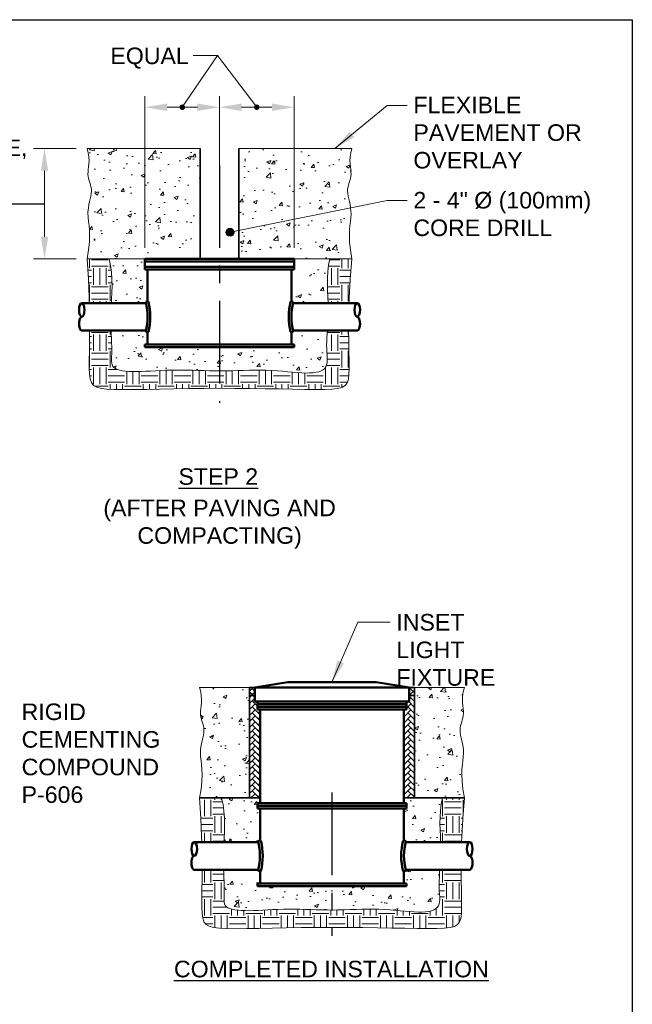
# Model space of a CAD drawing. Header units: inches. Extents: x 0 to 21.3, y 0 to 11.
# Tile 4 of 5: x 5 to 8.5, y 5.4 to 11. Entities that reach past the tile are written whole.
import ezdxf

# ---------------------------------------------------------------- set-up
doc = ezdxf.new("R2010")
doc.units = ezdxf.units.IN
doc.header["$LTSCALE"] = 0.375
doc.header["$MEASUREMENT"] = 0
doc.header["$PDSIZE"] = 2
doc.linetypes.add('CENTER', pattern=[2, 1.25, -0.25, 0.25, -0.25])
doc.layers.get('0').update_dxf_attribs({"linetype": 'CONTINUOUS', "lineweight": 35})
doc.layers.get('DEFPOINTS').update_dxf_attribs({"linetype": 'CONTINUOUS', "lineweight": 35})
for name, color, linetype, lineweight in [('C-PVMT-CONC', 8, 'CONTINUOUS', 18), ('E-AFLD-LITE-RUNW', 203, 'CONTINUOUS', 50), ('E-POWR-CNDT', 83, 'CONTINUOUS', 50), ('G-ANNO-PATT', 252, 'CONTINUOUS', 18), ('G-ANNO-REDL', 1, 'CONTINUOUS', 25), ('S-SLAB-EDGE', 41, 'CONTINUOUS', 35)]:
    doc.layers.add(name, color=color, linetype=linetype, lineweight=lineweight)
for name, color, linetype in [('G-ANNO-DIMS', 7, 'CONTINUOUS'), ('G-ANNO-TEXT', 7, 'CONTINUOUS'), ('G-ANNO-TTLB', 7, 'CONTINUOUS')]:
    doc.layers.add(name, color=color, linetype=linetype)
doc.styles.add('01-E-BLDG-1_1', font='arial.ttf', dxfattribs={"height": 0.09375})
doc.dimstyles.new('01-E-BLDG-1_1', dxfattribs={"dimtxt": 0.09375, "dimasz": 0.125, "dimexe": 0.0625, "dimexo": 0.0625, "dimgap": 0.0625, "dimtad": 1, "dimdec": 4, "dimzin": 3, "dimdsep": 46, "dimlunit": 4, "dimtxsty": '01-E-BLDG-1_1', "dimcen": 0.0625, "dimclrd": 1, "dimclre": 1, "dimclrt": 256, "dimazin": 0, "dimtfac": 1, "dimtdec": 4, "dimtmove": 1, "dimatfit": 3, "dimfxl": 1, "dimfrac": 2, "dimtolj": 1, "dimtzin": 3, "dimlwd": 0, "dimlwe": 0, "dimarcsym": 0})
pattern_1 = [(0, (0, 3.22938), (0.09375, 0.09375), [0.09375, -0.09375]), (0, (0, 3.26453), (0.09375, 0.09375), [0.09375, -0.09375]), (0, (0, 3.29969), (0.09375, 0.09375), [0.09375, -0.09375]), (90, (0.01172, 3.31141), (-0.09375, 0.09375), [0.09375, -0.09375]), (90, (0.046875, 3.31141), (-0.09375, 0.09375), [0.09375, -0.09375]), (90, (0.08203, 3.31141), (-0.09375, 0.09375), [0.09375, -0.09375])]
pattern_2 = [(50, (9.16384, 3.47262), (0.224144, -0.01961), [0.0234375, -0.2578125]), (355, (9.16384, 3.47262), (-0.04336, 0.23506), [0.01875, -0.20625]), (100.4514, (9.18252, 3.47098), (0.180784, 0.21545), [0.019919, -0.219107]), (46.184, (9.16384, 3.53512), (0.333513, -0.051725), [0.035156, -0.386719]), (96.6356, (9.19163, 3.5308), (0.292082, 0.304412), [0.029878, -0.32866]), (351.184, (9.16384, 3.53512), (0.292082, 0.304412), [0.028125, -0.309375]), (21, (9.19509, 3.5195), (0.1865335, -0.1258184), [0.0234375, -0.2578125]), (326, (9.1951, 3.5195), (0.076036, 0.2266094), [0.01875, -0.20625]), (71.4514, (9.21063, 3.509), (0.2625695, 0.100791), [0.019919, -0.219107]), (37.5, (9.16384, 3.47262), (0.00379995, 0.1040293), [0, -0.20375, 0, -0.209375, 0, -0.2070312]), (7.5, (9.16384, 3.47262), (0.0822092, 0.1232537), [0, -0.119375, 0, -0.1990625, 0, -0.0789062]), (327.5, (9.09415, 3.47262), (0.1668195, -0.0070484), [0, -0.078125, 0, -0.24375, 0, -0.3234375]), (317.5, (9.0629, 3.47262), (0.1822457, 0.0312828), [0, -0.1015625, 0, -0.161875, 0, -0.2296875])]
pattern_3 = [(0, (-0.34434, 3.78218), (0.09375, 0.09375), [0.09375, -0.09375]), (0, (-0.34434, 3.81734), (0.09375, 0.09375), [0.09375, -0.09375]), (0, (-0.34434, 3.85249), (0.09375, 0.09375), [0.09375, -0.09375]), (90, (-0.33262, 3.86421), (-0.09375, 0.09375), [0.09375, -0.09375]), (90, (-0.29747, 3.86421), (-0.09375, 0.09375), [0.09375, -0.09375]), (90, (-0.26231, 3.86421), (-0.09375, 0.09375), [0.09375, -0.09375])]
pattern_4 = [(50, (-0.34434, 3.44092), (0.224144, -0.01961), [0.0234375, -0.2578125]), (355, (-0.34434, 3.44092), (-0.04336, 0.23506), [0.01875, -0.20625]), (100.4514, (-0.32566, 3.4393), (0.180784, 0.21545), [0.019919, -0.219107]), (46.1842, (-0.34434, 3.50342), (0.333513, -0.051725), [0.035156, -0.386719]), (96.6356, (-0.31655, 3.4991), (0.292082, 0.304412), [0.029878, -0.32866]), (351.184, (-0.34434, 3.50342), (0.292082, 0.304412), [0.028125, -0.309375]), (21, (-0.3131, 3.4878), (0.1865335, -0.1258184), [0.0234375, -0.2578125]), (326, (-0.3131, 3.4878), (0.076036, 0.2266094), [0.01875, -0.20625]), (71.4514, (-0.29755, 3.47731), (0.2625695, 0.100791), [0.019919, -0.219107]), (37.5, (-0.34434, 3.440925), (0.00379995, 0.1040293), [0, -0.20375, 0, -0.209375, 0, -0.2070312]), (7.5, (-0.34434, 3.44092), (0.0822092, 0.1232537), [0, -0.119375, 0, -0.1990625, 0, -0.0789062]), (327.5, (-0.41403, 3.440925), (0.1668195, -0.0070484), [0, -0.078125, 0, -0.24375, 0, -0.3234375]), (317.5, (-0.44528, 3.44092), (0.1822457, 0.0312828), [0, -0.1015625, 0, -0.161875, 0, -0.2296875])]
pattern_5 = [(50, (0, 3.34762), (0.2241438, -0.01961), [0.0234375, -0.2578125]), (355, (0, 3.34762), (-0.04336, 0.23506), [0.01875, -0.20625]), (100.4514, (0.01868, 3.34598), (0.180784, 0.21545), [0.019919, -0.219107]), (46.1842, (0, 3.41012), (0.333513, -0.051725), [0.035156, -0.386719]), (96.6356, (0.0278, 3.4058), (0.292082, 0.304412), [0.029878, -0.32866]), (351.184, (0, 3.41012), (0.292082, 0.304412), [0.028125, -0.309375]), (21, (0.03125, 3.3945), (0.1865335, -0.1258184), [0.0234375, -0.2578125]), (326, (0.03125, 3.3945), (0.076036, 0.2266094), [0.01875, -0.20625]), (71.4514, (0.0468, 3.384), (0.2625695, 0.100791), [0.019919, -0.219107]), (37.5, (0, 3.34762), (0.00379995, 0.1040293), [0, -0.20375, 0, -0.209375, 0, -0.2070312]), (7.5, (0, 3.34762), (0.0822092, 0.1232537), [0, -0.119375, 0, -0.1990625, 0, -0.0789062]), (327.5, (-0.06969, 3.34762), (0.1668195, -0.0070484), [0, -0.078125, 0, -0.24375, 0, -0.3234375]), (317.5, (-0.10094, 3.34762), (0.1822457, 0.0312828), [0, -0.1015625, 0, -0.161875, 0, -0.2296875])]
pattern_6 = [(45, (0, 3.78218), (-0.016572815, 0.016572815), []), (135, (0, 3.78218), (-0.016572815, -0.016572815), [])]
pattern_7 = [(45, (0, 3.78218), (3e-18, 0.033941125), [0.072, -0.024]), (135, (0.01697, 3.79915), (3e-18, 0.033941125), [0.072, -0.024])]

# ---------------------------------------------------------------- blocks, each defined once
blk = doc.blocks.new('*D6')
at = {"layer": 'DEFPOINTS', "color": 0, "lineweight": 0, "transparency": 16777216}
for p in [(5.4123, 10.2705), (5.1713, 9.6455), (5.4123, 9.6455)]:
    blk.add_point(p, dxfattribs=at)
at = {"layer": 'G-ANNO-DIMS', "color": 1, "lineweight": 0, "transparency": 16777216}
for p, q in [((5.3498, 10.2705), (5.1088, 10.2705)), ((5.1713, 10.1455), (5.1713, 9.7705)), ((5.3498, 9.6455), (5.1088, 9.6455))]:
    blk.add_line(p, q, dxfattribs=at)
for points in [[(5.1505, 10.1455), (5.1921, 10.1455), (5.1713, 10.2705)], [(5.1505, 9.7705), (5.1921, 9.7705), (5.1713, 9.6455)]]:
    blk.add_solid(points, dxfattribs=at)
blk = doc.blocks.new('*D7')
at = {"layer": 'DEFPOINTS', "color": 0, "lineweight": 0, "transparency": 16777216}
for p in [(6.1623, 10.5042), (5.7403, 9.6455), (6.1623, 9.6455)]:
    blk.add_point(p, dxfattribs=at)
at = {"layer": 'G-ANNO-DIMS', "color": 1, "lineweight": 0, "transparency": 16777216}
for p, q in [((5.7403, 9.708), (5.7403, 10.5667)), ((6.1623, 9.708), (6.1623, 10.5667)), ((5.8653, 10.5042), (6.0373, 10.5042))]:
    blk.add_line(p, q, dxfattribs=at)
for points in [[(5.8653, 10.525), (5.8653, 10.4833), (5.7403, 10.5042)], [(6.0373, 10.525), (6.0373, 10.4833), (6.1623, 10.5042)]]:
    blk.add_solid(points, dxfattribs=at)
blk = doc.blocks.new('*D8')
at = {"layer": 'DEFPOINTS', "color": 0, "lineweight": 0, "transparency": 16777216}
for p in [(6.5843, 10.5042), (6.1623, 9.6455), (6.5843, 9.6455)]:
    blk.add_point(p, dxfattribs=at)
at = {"layer": 'G-ANNO-DIMS', "color": 1, "lineweight": 0, "transparency": 16777216}
for p, q in [((6.1623, 9.708), (6.1623, 10.5667)), ((6.5843, 9.708), (6.5843, 10.5667)), ((6.2873, 10.5042), (6.4593, 10.5042))]:
    blk.add_line(p, q, dxfattribs=at)
for points in [[(6.2873, 10.525), (6.2873, 10.4833), (6.1623, 10.5042)], [(6.4593, 10.525), (6.4593, 10.4833), (6.5843, 10.5042)]]:
    blk.add_solid(points, dxfattribs=at)
blk = doc.blocks.new('G-DBRK')
at = {"color": 0, "linetype": 'ByBlock', "lineweight": -2}
blk.add_ellipse((0, -0.25), major_axis=(0, -0.25), ratio=0.4, dxfattribs=at)
blk.add_ellipse((0, -0.75), major_axis=(0, -0.25), ratio=0.4, start_param=0, end_param=3.141593, dxfattribs=at)
blk = doc.blocks.new('G-TDT1')
at = {"linetype": 'ByBlock', "lineweight": -2}
h = blk.add_hatch(color=256, dxfattribs=at)
edge = h.paths.add_edge_path()
edge.add_arc((0, 0), 0.0222, 0, 360)
at = {"color": 0, "linetype": 'ByBlock', "lineweight": -2}
blk.add_circle((0, 0), 0.0222, dxfattribs=at)

msp = doc.modelspace()

# ---------------------------------------------------------------- hatches: boundary and pattern name
at = {"layer": 'G-ANNO-PATT'}
h = msp.add_hatch(dxfattribs=at)
h.set_pattern_fill('AR-CONC', color=256, scale=0.03125)
h.set_pattern_definition(pattern_5)
h.paths.add_polyline_path([(5.41229, 10.27052), (5.41886, 10.24562), (5.42235, 10.22307), (5.42347, 10.20265), (5.42289, 10.18413), (5.4213, 10.16729), (5.41941, 10.15188), (5.41789, 10.13768), (5.41743, 10.12447), (5.41854, 10.11202), (5.42095, 10.10012), (5.42421, 10.08857), (5.43108, 10.06709), (5.43634, 10.04704), (5.43728, 10.029), (5.43623, 10.01535), (5.43378, 10.00087), (5.43043, 9.98559), (5.42668, 9.96956), (5.42299, 9.95281), (5.41988, 9.93536), (5.4173, 9.9094), (5.4186, 9.87908), (5.42107, 9.85806), (5.42385, 9.83454), (5.42608, 9.80754), (5.4269, 9.7761), (5.42545, 9.73926), (5.42087, 9.69606), (5.41229, 9.64552), (5.74029, 9.64552), (6.05329, 9.64552), (6.05329, 10.27052)])
h = msp.add_hatch(dxfattribs=at)
h.set_pattern_fill('AR-CONC', color=256, scale=0.03125)
h.set_pattern_definition(pattern_5)
h.paths.add_polyline_path([(6.27129, 9.64552), (6.58429, 9.64552), (6.91229, 9.64552), (6.90372, 9.69606), (6.89913, 9.73926), (6.89768, 9.7761), (6.89851, 9.80754), (6.90074, 9.83454), (6.90352, 9.85806), (6.90599, 9.87908), (6.90728, 9.89855), (6.90677, 9.91726), (6.90471, 9.93536), (6.90159, 9.95281), (6.89791, 9.96956), (6.89415, 9.98559), (6.88876, 10.01022), (6.88731, 10.029), (6.88798, 10.04183), (6.89007, 10.054), (6.89314, 10.06571), (6.89673, 10.07717), (6.90038, 10.08857), (6.90363, 10.10012), (6.90604, 10.11202), (6.90715, 10.12447), (6.9067, 10.13768), (6.90518, 10.15188), (6.90187, 10.17879), (6.90112, 10.20265), (6.90223, 10.22307), (6.90573, 10.24562), (6.91229, 10.27052), (6.27129, 10.27052)])
h = msp.add_hatch(dxfattribs=at)
h.set_pattern_fill('EARTH', color=256, scale=0.375)
h.set_pattern_definition(pattern_1)
h.paths.add_polyline_path([(5.42406, 9.42814), (5.42487, 9.39565), (5.54995, 9.39565), (5.55107, 9.41732), (5.55274, 9.45487), (5.55362, 9.49305), (5.5531, 9.53154), (5.55061, 9.56999), (5.54553, 9.6081), (5.53729, 9.64552), (5.41229, 9.64552), (5.41957, 9.531)])
h = msp.add_hatch(dxfattribs=at)
h.set_pattern_fill('AR-CONC', color=256, scale=0.03125)
h.set_pattern_definition(pattern_2)
h.paths.add_polyline_path([(5.75529, 9.58552), (5.74029, 9.58552), (5.74029, 9.64552), (5.53729, 9.64552), (5.54553, 9.6081), (5.55061, 9.56999), (5.5531, 9.53154), (5.55362, 9.49305), (5.55274, 9.45487), (5.55107, 9.41732), (5.54995, 9.39552), (5.74553, 9.39552, -0.2567236), (5.75529, 9.40046)])
h = msp.add_hatch(dxfattribs=at)
h.set_pattern_fill('AR-CONC', color=256, scale=0.03125)
h.set_pattern_definition(pattern_2)
h.paths.add_polyline_path([(6.77417, 9.53748), (6.77617, 9.57411), (6.78037, 9.61026), (6.78729, 9.64552), (6.58429, 9.64552), (6.58429, 9.58552), (6.56929, 9.58552), (6.56929, 9.40046, -0.2567236), (6.57905, 9.39552), (6.7772, 9.39552), (6.77591, 9.4287), (6.77458, 9.46437), (6.77382, 9.50077)])
h = msp.add_hatch(dxfattribs=at)
h.set_pattern_fill('EARTH', color=256, scale=0.375)
h.set_pattern_definition(pattern_1)
h.paths.add_polyline_path([(6.90306, 9.52966), (6.91229, 9.64552), (6.78729, 9.64552), (6.78037, 9.61026), (6.77617, 9.57411), (6.77417, 9.53748), (6.77382, 9.50077), (6.77458, 9.46437), (6.77591, 9.4287), (6.7772, 9.39565), (6.89631, 9.39565), (6.89729, 9.42581)])
h = msp.add_hatch(dxfattribs=at)
h.set_pattern_fill('EARTH', color=256, scale=0.375)
h.set_pattern_definition(pattern_1)
h.paths.add_polyline_path([(6.8938, 9.18103), (6.89343, 9.2394), (6.7733, 9.2394), (6.77202, 9.22215), (6.7704, 9.19898), (6.76925, 9.17711), (6.76881, 9.15644), (6.76922, 9.13689), (6.77019, 9.11848), (6.77212, 9.08878), (6.77253, 9.05386), (6.76253, 9.02948), (6.74496, 9.01427), (6.71854, 9.00442), (6.69224, 9.00073), (6.67278, 8.99946), (6.65133, 8.9993), (6.62797, 9.00017), (6.60287, 9.00186), (6.57623, 9.00412), (6.54825, 9.0067), (6.51912, 9.00937), (6.48904, 9.01188), (6.45822, 9.01397), (6.42684, 9.01541), (6.39509, 9.01602), (6.36305, 9.01592), (6.33081, 9.0153), (6.29842, 9.01435), (6.26597, 9.01325), (6.23352, 9.01219), (6.20115, 9.01137), (6.16893, 9.01097), (6.13692, 9.01112), (6.10511, 9.01173), (6.07352, 9.01263), (6.04212, 9.01368), (6.01092, 9.01471), (5.9799, 9.01556), (5.94907, 9.01609), (5.91841, 9.01613), (5.88794, 9.01558), (5.85781, 9.01455), (5.82819, 9.0132), (5.79926, 9.01169), (5.75166, 9.00913), (5.70375, 9.00722), (5.65909, 9.00736), (5.62024, 9.01037), (5.58124, 9.01826), (5.55656, 9.0353), (5.55103, 9.0584), (5.55099, 9.07802), (5.55209, 9.11077), (5.55234, 9.1268), (5.55202, 9.14721), (5.55121, 9.16975), (5.55011, 9.19433), (5.54811, 9.2394), (5.4269, 9.2394), (5.42659, 9.18463), (5.42573, 9.12353), (5.42499, 9.07166), (5.42496, 9.02852), (5.42631, 8.99357), (5.43007, 8.96598), (5.43738, 8.94488), (5.44937, 8.92939), (5.46716, 8.91861), (5.49188, 8.91168), (5.52467, 8.9077), (5.56665, 8.9058), (5.61855, 8.9052), (5.67947, 8.90553), (5.74813, 8.90654), (5.82322, 8.90796), (5.90346, 8.90955), (5.98754, 8.91104), (6.07417, 8.91217), (6.16206, 8.91269), (6.24992, 8.91242), (6.33646, 8.91153), (6.4204, 8.91024), (6.50046, 8.90881), (6.57536, 8.90747), (6.64381, 8.90648), (6.70455, 8.90607), (6.75628, 8.90648), (6.79812, 8.90807), (6.8308, 8.91163), (6.85541, 8.91808), (6.87308, 8.92833), (6.88491, 8.94328), (6.89203, 8.96385), (6.89553, 8.99095), (6.89653, 9.02548), (6.89609, 9.06829), (6.89495, 9.11996)])
h = msp.add_hatch(dxfattribs=at)
h.set_pattern_fill('AR-CONC', color=256, scale=0.03125)
h.set_pattern_definition(pattern_2)
h.paths.add_polyline_path([(6.77019, 9.11848), (6.76922, 9.13689), (6.76881, 9.15644), (6.76925, 9.17711), (6.7704, 9.19898), (6.77202, 9.22215), (6.7733, 9.23952), (6.57905, 9.23952, -0.2567236), (6.56929, 9.23459), (6.56929, 9.16052), (6.58429, 9.16052), (6.58429, 9.14552), (5.74029, 9.14552), (5.74029, 9.16052), (5.75529, 9.16052), (5.75529, 9.23459, -0.2567236), (5.74553, 9.23952), (5.54825, 9.23952), (5.54893, 9.22089), (5.55011, 9.19433), (5.55121, 9.16975), (5.55202, 9.14721), (5.55234, 9.1268), (5.55206, 9.10854), (5.55147, 9.09233), (5.55099, 9.07802), (5.55101, 9.06546), (5.55196, 9.05452), (5.55423, 9.04505), (5.55823, 9.03689), (5.56436, 9.02992), (5.57295, 9.02398), (5.58396, 9.01904), (5.59726, 9.01502), (5.61274, 9.01189), (5.63026, 9.0096), (5.6497, 9.00809), (5.67094, 9.00732), (5.69386, 9.00725), (5.71832, 9.0078), (5.74415, 9.00883), (5.77119, 9.01018), (5.79926, 9.01169), (5.82819, 9.0132), (5.85781, 9.01455), (5.88794, 9.01558), (5.91841, 9.01613), (5.94907, 9.01609), (5.9799, 9.01556), (6.01092, 9.01471), (6.04212, 9.01368), (6.07352, 9.01263), (6.10511, 9.01173), (6.13692, 9.01112), (6.16893, 9.01097), (6.20115, 9.01137), (6.23352, 9.01219), (6.26597, 9.01325), (6.29842, 9.01435), (6.33081, 9.0153), (6.36305, 9.01592), (6.39509, 9.01602), (6.42684, 9.01541), (6.45822, 9.01397), (6.48904, 9.01188), (6.51912, 9.00937), (6.54825, 9.0067), (6.57623, 9.00412), (6.60287, 9.00186), (6.62797, 9.00017), (6.65133, 8.9993), (6.67278, 8.99946), (6.69224, 9.00073), (6.70967, 9.00317), (6.72503, 9.00684), (6.73825, 9.01177), (6.7493, 9.01803), (6.75813, 9.02567), (6.76469, 9.03474), (6.76901, 9.04527), (6.77142, 9.05724), (6.77233, 9.07059), (6.77216, 9.08528), (6.77131, 9.10126)])
h = msp.add_hatch(dxfattribs=at)
h.set_pattern_fill('AR-CONC', color=256, scale=0.03125)
h.set_pattern_definition(pattern_4)
h.paths.add_polyline_path([(6.33225, 7.21787), (6.04925, 7.21787), (6.05582, 7.19297), (6.05931, 7.17042), (6.06042, 7.15001), (6.05984, 7.13149), (6.05826, 7.11464), (6.05636, 7.09923), (6.05484, 7.08503), (6.05439, 7.07182), (6.0555, 7.05937), (6.05791, 7.04747), (6.06117, 7.03592), (6.06804, 7.01444), (6.07329, 6.99439), (6.07423, 6.97635), (6.07318, 6.9627), (6.07074, 6.94822), (6.06739, 6.93294), (6.06363, 6.91691), (6.05995, 6.90016), (6.05683, 6.88271), (6.05477, 6.86461), (6.05426, 6.8459), (6.05555, 6.82643), (6.05802, 6.80542), (6.0608, 6.78189), (6.06304, 6.75489), (6.06386, 6.72345), (6.06241, 6.68661), (6.05783, 6.64341), (6.04925, 6.59287), (6.33225, 6.59287)])
h = msp.add_hatch(dxfattribs=at)
h.set_pattern_fill('ANSI37', color=256, scale=0.1875)
h.set_pattern_definition(pattern_6)
h.paths.add_polyline_path([(6.36225, 7.21787), (6.33225, 7.21787), (6.33225, 7.17225), (6.36225, 7.17225)])
h = msp.add_hatch(dxfattribs=at)
h.set_pattern_fill('ANSI37', color=256, scale=0.1875)
h.set_pattern_definition(pattern_6)
h.paths.add_polyline_path([(7.23625, 7.21787), (7.26625, 7.21787), (7.26625, 7.17225), (7.23625, 7.17225)])
h = msp.add_hatch(dxfattribs=at)
h.set_pattern_fill('AR-CONC', color=256, scale=0.03125)
h.set_pattern_definition(pattern_4)
h.paths.add_polyline_path([(7.26625, 6.59287), (7.54925, 6.59287), (7.54067, 6.64341), (7.53609, 6.68661), (7.53464, 6.72345), (7.53546, 6.75489), (7.53769, 6.78189), (7.54047, 6.80542), (7.54294, 6.82643), (7.54424, 6.8459), (7.54372, 6.86461), (7.54166, 6.88271), (7.53855, 6.90016), (7.53487, 6.91691), (7.53111, 6.93294), (7.52571, 6.95757), (7.52426, 6.97635), (7.52493, 6.98918), (7.52703, 7.00135), (7.5301, 7.01306), (7.53368, 7.02452), (7.53733, 7.03592), (7.54059, 7.04747), (7.543, 7.05937), (7.54411, 7.07182), (7.54365, 7.08503), (7.54213, 7.09923), (7.53882, 7.12614), (7.53808, 7.15001), (7.53919, 7.17042), (7.54268, 7.19297), (7.54925, 7.21787), (7.26625, 7.21787)])
h = msp.add_hatch(dxfattribs=at)
h.set_pattern_fill('AR-HBONE', color=256, scale=0.006)
h.set_pattern_definition(pattern_7)
h.paths.add_polyline_path([(6.33225, 7.17225), (6.33225, 6.59287), (6.39225, 6.59287), (6.39225, 7.09412), (6.37725, 7.09412), (6.37725, 7.13828), (6.36225, 7.13828), (6.36225, 7.17225)])
h = msp.add_hatch(dxfattribs=at)
h.set_pattern_fill('AR-HBONE', color=256, scale=0.006)
h.set_pattern_definition(pattern_7)
h.paths.add_polyline_path([(7.26625, 7.17225), (7.26625, 6.59287), (7.20625, 6.59287), (7.20625, 7.09412), (7.22125, 7.09412), (7.22125, 7.13828), (7.23625, 7.13828), (7.23625, 7.17225)])
h = msp.add_hatch(dxfattribs=at)
h.set_pattern_fill('EARTH', color=256, scale=0.375)
h.set_pattern_definition(pattern_3)
h.paths.add_polyline_path([(6.19006, 6.47889), (6.18756, 6.51735), (6.18249, 6.55545), (6.17425, 6.59287), (6.04925, 6.59287), (6.05653, 6.47835), (6.06102, 6.37549), (6.06182, 6.343), (6.18691, 6.343), (6.18803, 6.36467), (6.1897, 6.40222), (6.19057, 6.4404)])
h = msp.add_hatch(dxfattribs=at)
h.set_pattern_fill('AR-CONC', color=256, scale=0.03125)
h.set_pattern_definition(pattern_4)
h.paths.add_polyline_path([(6.39225, 6.53287), (6.37725, 6.53287), (6.37725, 6.56287), (6.39225, 6.56287), (6.39225, 6.59287), (6.17425, 6.59287), (6.18249, 6.55545), (6.18756, 6.51735), (6.19006, 6.47889), (6.19057, 6.4404), (6.1897, 6.40222), (6.18803, 6.36467), (6.18691, 6.343), (6.37954, 6.343, -0.3700654), (6.39225, 6.3519)])
h = msp.add_hatch(dxfattribs=at)
h.set_pattern_fill('AR-CONC', color=256, scale=0.03125)
h.set_pattern_definition(pattern_4)
h.paths.add_polyline_path([(7.20625, 6.3519, -0.3700654), (7.21896, 6.343), (7.41415, 6.343), (7.41286, 6.37605), (7.41154, 6.41172), (7.41078, 6.44812), (7.41113, 6.48483), (7.41313, 6.52146), (7.41732, 6.55761), (7.42425, 6.59287), (7.20625, 6.59287), (7.20625, 6.56287), (7.22125, 6.56287), (7.22125, 6.53287), (7.20625, 6.53287)])
h = msp.add_hatch(dxfattribs=at)
h.set_pattern_fill('EARTH', color=256, scale=0.375)
h.set_pattern_definition(pattern_3)
h.paths.add_polyline_path([(7.53327, 6.343), (7.53425, 6.37316), (7.54002, 6.47701), (7.54925, 6.59287), (7.42425, 6.59287), (7.41732, 6.55761), (7.41313, 6.52146), (7.41113, 6.48483), (7.41078, 6.44812), (7.41154, 6.41172), (7.41286, 6.37605), (7.41415, 6.343)])
h = msp.add_hatch(dxfattribs=at)
h.set_pattern_fill('EARTH', color=256, scale=0.375)
h.set_pattern_definition(pattern_3)
h.paths.add_polyline_path([(6.06269, 6.07088), (6.06195, 6.01901), (6.06192, 5.97587), (6.06327, 5.94092), (6.06703, 5.91333), (6.07434, 5.89223), (6.08632, 5.87674), (6.10411, 5.86596), (6.12884, 5.85903), (6.16163, 5.85505), (6.2036, 5.85315), (6.2555, 5.85255), (6.31643, 5.85288), (6.38508, 5.85389), (6.46018, 5.85531), (6.54041, 5.8569), (6.62449, 5.85839), (6.71113, 5.85952), (6.79902, 5.86004), (6.88688, 5.85978), (6.97342, 5.85888), (7.05735, 5.85759), (7.13741, 5.85616), (7.21231, 5.85483), (7.28077, 5.85383), (7.3415, 5.85342), (7.39323, 5.85383), (7.43508, 5.85542), (7.46775, 5.85898), (7.49237, 5.86543), (7.51003, 5.87568), (7.52187, 5.89063), (7.52898, 5.9112), (7.53248, 5.9383), (7.53349, 5.97283), (7.53304, 6.01564), (7.5319, 6.06731), (7.53076, 6.12838), (7.53039, 6.18675), (7.41025, 6.18675), (7.40897, 6.1695), (7.40736, 6.14633), (7.40621, 6.12446), (7.40577, 6.10379), (7.40618, 6.08424), (7.40715, 6.06583), (7.40826, 6.04861), (7.40963, 6.02294), (7.40787, 5.99728), (7.39949, 5.97683), (7.38626, 5.96538), (7.37521, 5.95912), (7.36198, 5.95419), (7.34663, 5.95053), (7.3292, 5.94808), (7.30973, 5.94681), (7.28828, 5.94665), (7.26492, 5.94752), (7.23983, 5.94921), (7.21319, 5.95147), (7.1852, 5.95406), (7.15607, 5.95672), (7.126, 5.95923), (7.09517, 5.96132), (7.0638, 5.96276), (7.03204, 5.96337), (7.00001, 5.96327), (6.96776, 5.96265), (6.93538, 5.9617), (6.90293, 5.9606), (6.87048, 5.95954), (6.83811, 5.95872), (6.80589, 5.95832), (6.77387, 5.95847), (6.74207, 5.95908), (6.71047, 5.95998), (6.67908, 5.96103), (6.64788, 5.96206), (6.61686, 5.96291), (6.58602, 5.96344), (6.55536, 5.96348), (6.52489, 5.96293), (6.49477, 5.9619), (6.46515, 5.96055), (6.43622, 5.95904), (6.40815, 5.95753), (6.38111, 5.95618), (6.35527, 5.95515), (6.33081, 5.9546), (6.3079, 5.95468), (6.28666, 5.95544), (6.26721, 5.95695), (6.24969, 5.95924), (6.23422, 5.96237), (6.21409, 5.96845), (6.19721, 5.9801), (6.19118, 5.9924), (6.18891, 6.00187), (6.18797, 6.01281), (6.18794, 6.02537), (6.18842, 6.03968), (6.18901, 6.05589), (6.1893, 6.07415), (6.18898, 6.09456), (6.18816, 6.1171), (6.18706, 6.14168), (6.18589, 6.16824), (6.18521, 6.18675), (6.06385, 6.18675), (6.06354, 6.13198)])
h = msp.add_hatch(dxfattribs=at)
h.set_pattern_fill('AR-CONC', color=256, scale=0.03125)
h.set_pattern_definition(pattern_4)
h.paths.add_polyline_path([(6.37725, 6.09287), (6.37725, 6.10787), (6.39225, 6.10787), (6.39225, 6.17784, -0.3700654), (6.37954, 6.18675), (6.18521, 6.18675), (6.18589, 6.16824), (6.18706, 6.14168), (6.18816, 6.1171), (6.18898, 6.09456), (6.1893, 6.07415), (6.18901, 6.05589), (6.18842, 6.03968), (6.18794, 6.02537), (6.18797, 6.01281), (6.18891, 6.00187), (6.19118, 5.9924), (6.19518, 5.98424), (6.20132, 5.97727), (6.20991, 5.97134), (6.22091, 5.96639), (6.23422, 5.96237), (6.24969, 5.95924), (6.26721, 5.95695), (6.28666, 5.95544), (6.3079, 5.95468), (6.33081, 5.9546), (6.35527, 5.95515), (6.38111, 5.95618), (6.40815, 5.95753), (6.43622, 5.95904), (6.46515, 5.96055), (6.49477, 5.9619), (6.52489, 5.96293), (6.55536, 5.96348), (6.58602, 5.96344), (6.61686, 5.96291), (6.64788, 5.96206), (6.67908, 5.96103), (6.71047, 5.95998), (6.74207, 5.95908), (6.77387, 5.95847), (6.80589, 5.95832), (6.83811, 5.95872), (6.87048, 5.95954), (6.90293, 5.9606), (6.93538, 5.9617), (6.96776, 5.96265), (7.00001, 5.96327), (7.03204, 5.96337), (7.0638, 5.96276), (7.09517, 5.96132), (7.126, 5.95923), (7.15607, 5.95672), (7.1852, 5.95406), (7.21319, 5.95147), (7.23983, 5.94921), (7.26492, 5.94752), (7.28828, 5.94665), (7.30973, 5.94681), (7.3292, 5.94808), (7.34663, 5.95053), (7.36198, 5.95419), (7.37521, 5.95912), (7.38626, 5.96538), (7.39509, 5.97302), (7.40165, 5.98209), (7.40596, 5.99262), (7.40837, 6.00459), (7.40929, 6.01794), (7.40911, 6.03263), (7.40826, 6.04861), (7.40715, 6.06583), (7.40618, 6.08424), (7.40577, 6.10379), (7.40621, 6.12446), (7.40736, 6.14633), (7.40897, 6.1695), (7.41025, 6.18675), (7.21896, 6.18675, -0.3700654), (7.20625, 6.17784), (7.20625, 6.10787), (7.22125, 6.10787), (7.22125, 6.09287)])

# ---------------------------------------------------------------- linework, layer by layer
at = {"layer": 'C-PVMT-CONC'}
for p, q in [((5.41229, 10.27052), (6.05329, 10.27052)), ((6.27129, 10.27052), (6.91229, 10.27052)), ((5.41229, 9.64552), (5.74029, 9.64552)), ((6.58429, 9.64552), (6.91229, 9.64552)), ((6.04925, 7.21787), (6.33225, 7.21787)), ((7.26625, 7.21787), (7.54925, 7.21787))]:
    msp.add_line(p, q, dxfattribs=at)
at = {"layer": 'E-AFLD-LITE-RUNW'}
for p, q in [((5.74029, 9.64552), (5.74029, 9.58552)), ((5.74029, 9.64552), (6.58429, 9.64552)), ((5.74029, 9.63052), (6.58429, 9.63052)), ((5.74029, 9.60052), (6.58429, 9.60052)), ((6.58429, 9.64552), (6.58429, 9.58552)), ((5.74029, 9.58552), (6.58429, 9.58552)), ((5.75529, 9.58552), (5.75529, 9.40455)), ((6.56929, 9.58552), (6.56929, 9.40455)), ((5.75529, 9.23049), (5.75529, 9.16052)), ((6.56929, 9.23049), (6.56929, 9.16052)), ((5.74029, 9.16052), (6.58429, 9.16052)), ((5.74029, 9.16052), (5.74029, 9.14552)), ((5.74029, 9.14552), (6.58429, 9.14552)), ((6.58429, 9.16052), (6.58429, 9.14552)), ((6.54925, 7.24787), (6.36225, 7.21787)), ((6.36225, 7.21787), (6.36225, 7.13828)), ((6.36225, 7.21787), (7.23625, 7.21787)), ((6.54925, 7.24787), (7.04925, 7.24787)), ((7.04925, 7.24787), (7.23625, 7.21787)), ((7.23625, 7.21787), (7.23625, 7.13828)), ((6.36225, 7.13828), (7.23625, 7.13828)), ((6.37725, 7.13828), (6.37725, 7.09412)), ((7.22125, 7.13828), (7.22125, 7.09412)), ((6.37725, 7.12412), (7.22125, 7.12412)), ((6.37725, 7.10912), (7.22125, 7.10912)), ((6.37725, 7.09412), (7.22125, 7.09412)), ((6.39225, 7.09412), (6.39225, 6.56287)), ((7.20625, 7.09412), (7.20625, 6.56287)), ((6.37725, 6.56287), (7.22125, 6.56287)), ((6.37725, 6.56287), (6.37725, 6.53287)), ((6.37725, 6.54787), (7.22125, 6.54787)), ((6.37725, 6.53287), (7.22125, 6.53287)), ((6.39225, 6.53287), (6.39225, 6.3519)), ((7.20625, 6.53287), (7.20625, 6.3519)), ((7.22125, 6.56287), (7.22125, 6.53287)), ((6.39225, 6.17784), (6.39225, 6.10787)), ((7.20625, 6.17784), (7.20625, 6.10787)), ((6.37725, 6.10787), (7.22125, 6.10787)), ((6.37725, 6.10787), (6.37725, 6.09287)), ((6.37725, 6.09287), (7.22125, 6.09287)), ((7.22125, 6.10787), (7.22125, 6.09287))]:
    msp.add_line(p, q, dxfattribs=at)
at = {"layer": 'E-POWR-CNDT'}
for p, q in [((5.38229, 9.39565), (5.74523, 9.39565)), ((6.94229, 9.39565), (6.57935, 9.39565)), ((5.38229, 9.2394), (5.74523, 9.2394)), ((6.94229, 9.2394), (6.57935, 9.2394)), ((6.01925, 6.343), (6.38219, 6.343)), ((7.57925, 6.343), (7.21631, 6.343)), ((6.01925, 6.18675), (6.38219, 6.18675)), ((7.57925, 6.18675), (7.21631, 6.18675))]:
    msp.add_line(p, q, dxfattribs=at)
for centre, radius, start, end in [((5.75413, 9.39269), 0.01192, 62.90696, 145.61902), ((5.42212, 9.31752), 0.33242, 345.73701, 14.26299), ((5.42212, 9.31752), 0.34817, 345.73701, 14.26299), ((6.90247, 9.31752), 0.34817, 165.73701, 194.26299), ((6.57045, 9.39269), 0.01192, 34.38098, 117.09304), ((6.90247, 9.31752), 0.33242, 165.73701, 194.26299), ((5.75413, 9.24235), 0.01192, 214.38098, 297.09304), ((6.57045, 9.24235), 0.01192, 242.90696, 325.61902), ((6.39109, 6.34004), 0.01192, 62.90696, 145.61902), ((6.05908, 6.26487), 0.33242, 345.73701, 14.26299), ((6.05908, 6.26487), 0.34817, 345.73701, 14.26299), ((7.53942, 6.26487), 0.34817, 165.73701, 194.26299), ((7.20741, 6.34004), 0.01192, 34.38098, 117.09304), ((7.53942, 6.26487), 0.33242, 165.73701, 194.26299), ((6.39109, 6.1897), 0.01192, 214.38098, 297.09304), ((7.20741, 6.1897), 0.01192, 242.90696, 325.61902)]:
    msp.add_arc(centre, radius, start, end, dxfattribs=at)
at = {"layer": 'G-ANNO-DIMS', "color": 1}
msp.add_line((4.67953, 9.95802), (5.17129, 9.95802), dxfattribs=at)
at = {"layer": 'G-ANNO-PATT'}
for points in [[(5.41229, 9.64552), (5.42087, 9.69606), (5.42545, 9.73926), (5.4269, 9.7761), (5.42608, 9.80754), (5.42385, 9.83454), (5.42107, 9.85806), (5.4186, 9.87908), (5.4173, 9.9094), (5.41988, 9.93536), (5.42299, 9.95281), (5.42668, 9.96956), (5.43043, 9.98559), (5.43378, 10.00087), (5.43623, 10.01535), (5.43728, 10.029), (5.43661, 10.04183), (5.43451, 10.054), (5.43144, 10.06571), (5.42786, 10.07717), (5.42421, 10.08857), (5.42095, 10.10012), (5.41854, 10.11202), (5.41743, 10.12447), (5.41789, 10.13768), (5.41941, 10.15188), (5.4213, 10.16729), (5.42289, 10.18413), (5.42347, 10.20265), (5.42235, 10.22307), (5.41886, 10.24562), (5.41229, 10.27052)], [(6.91229, 9.64552), (6.90372, 9.69606), (6.89913, 9.73926), (6.89768, 9.7761), (6.89851, 9.80754), (6.90074, 9.83454), (6.90352, 9.85806), (6.90599, 9.87908), (6.90728, 9.89855), (6.90677, 9.91726), (6.90471, 9.93536), (6.90159, 9.95281), (6.89791, 9.96956), (6.89415, 9.98559), (6.89081, 10.00087), (6.88836, 10.01535), (6.88731, 10.029), (6.88798, 10.04183), (6.89007, 10.054), (6.89314, 10.06571), (6.89673, 10.07717), (6.90038, 10.08857), (6.90363, 10.10012), (6.90604, 10.11202), (6.90715, 10.12447), (6.9067, 10.13768), (6.90518, 10.15188), (6.90328, 10.16729), (6.9017, 10.18413), (6.90112, 10.20265), (6.90223, 10.22307), (6.90573, 10.24562), (6.91229, 10.27052)], [(5.41229, 9.64552), (5.41957, 9.531), (5.42406, 9.42814), (5.42487, 9.39565)], [(5.53729, 9.64552), (5.54553, 9.6081), (5.55061, 9.56999), (5.5531, 9.53154), (5.55362, 9.49305), (5.55274, 9.45487), (5.55107, 9.41732), (5.54996, 9.39565)], [(6.77719, 9.39565), (6.77591, 9.4287), (6.77458, 9.46437), (6.77382, 9.50077), (6.77417, 9.53748), (6.77617, 9.57411), (6.78037, 9.61026), (6.78729, 9.64552)], [(6.89631, 9.39565), (6.89729, 9.42581), (6.90306, 9.52966), (6.91229, 9.64552)], [(5.42689, 9.2394), (5.42659, 9.18463), (5.42573, 9.12353), (5.42499, 9.07166), (5.42496, 9.02852), (5.42631, 8.99357), (5.43007, 8.96598), (5.43738, 8.94488), (5.44937, 8.92939), (5.46716, 8.91861), (5.49188, 8.91168), (5.52467, 8.9077), (5.56665, 8.9058), (5.61855, 8.9052), (5.67947, 8.90553), (5.74813, 8.90654), (5.82322, 8.90796), (5.90346, 8.90955), (5.98754, 8.91104), (6.07417, 8.91217), (6.16206, 8.91269), (6.24992, 8.91242), (6.33646, 8.91153), (6.4204, 8.91024), (6.50046, 8.90881), (6.57536, 8.90747), (6.64381, 8.90648), (6.70455, 8.90607), (6.75628, 8.90648), (6.79812, 8.90807), (6.8308, 8.91163), (6.85541, 8.91808), (6.87308, 8.92833), (6.88491, 8.94328), (6.89203, 8.96385), (6.89553, 8.99095), (6.89653, 9.02548), (6.89609, 9.06829), (6.89495, 9.11996), (6.8938, 9.18103), (6.89343, 9.2394)], [(5.54826, 9.2394), (5.54893, 9.22089), (5.55011, 9.19433), (5.55121, 9.16975), (5.55202, 9.14721), (5.55234, 9.1268), (5.55206, 9.10854), (5.55147, 9.09233), (5.55099, 9.07802), (5.55101, 9.06546), (5.55196, 9.05452), (5.55423, 9.04505), (5.55823, 9.03689), (5.56436, 9.02992), (5.57295, 9.02398), (5.58396, 9.01904), (5.59726, 9.01502), (5.61274, 9.01189), (5.63026, 9.0096), (5.6497, 9.00809), (5.67094, 9.00732), (5.69386, 9.00725), (5.71832, 9.0078), (5.74415, 9.00883), (5.77119, 9.01018), (5.79926, 9.01169), (5.82819, 9.0132), (5.85781, 9.01455), (5.88794, 9.01558), (5.91841, 9.01613), (5.94907, 9.01609), (5.9799, 9.01556), (6.01092, 9.01471), (6.04212, 9.01368), (6.07352, 9.01263), (6.10511, 9.01173), (6.13692, 9.01112), (6.16893, 9.01097), (6.20115, 9.01137), (6.23352, 9.01219), (6.26597, 9.01325), (6.29842, 9.01435), (6.33081, 9.0153), (6.36305, 9.01592), (6.39509, 9.01602), (6.42684, 9.01541), (6.45822, 9.01397), (6.48904, 9.01188), (6.51912, 9.00937), (6.54825, 9.0067), (6.57623, 9.00412), (6.60287, 9.00186), (6.62797, 9.00017), (6.65133, 8.9993), (6.67278, 8.99946), (6.69224, 9.00073), (6.70967, 9.00317), (6.72503, 9.00684), (6.73825, 9.01177), (6.7493, 9.01803), (6.75813, 9.02567), (6.76469, 9.03474), (6.76901, 9.04527), (6.77142, 9.05724), (6.77233, 9.07059), (6.77216, 9.08528), (6.77131, 9.10126), (6.77019, 9.11848), (6.76922, 9.13689), (6.76881, 9.15644), (6.76925, 9.17711), (6.7704, 9.19898), (6.77202, 9.22215), (6.77329, 9.2394)], [(6.04925, 6.59287), (6.05783, 6.64341), (6.06241, 6.68661), (6.06386, 6.72345), (6.06304, 6.75489), (6.0608, 6.78189), (6.05802, 6.80542), (6.05555, 6.82643), (6.05426, 6.8459), (6.05477, 6.86461), (6.05683, 6.88271), (6.05995, 6.90016), (6.06363, 6.91691), (6.06739, 6.93294), (6.07074, 6.94822), (6.07318, 6.9627), (6.07423, 6.97635), (6.07356, 6.98918), (6.07147, 7.00135), (6.0684, 7.01306), (6.06481, 7.02452), (6.06117, 7.03592), (6.05791, 7.04747), (6.0555, 7.05937), (6.05439, 7.07182), (6.05484, 7.08503), (6.05636, 7.09923), (6.05826, 7.11464), (6.05984, 7.13149), (6.06042, 7.15001), (6.05931, 7.17042), (6.05582, 7.19297), (6.04925, 7.21787)], [(7.54925, 6.59287), (7.54067, 6.64341), (7.53609, 6.68661), (7.53464, 6.72345), (7.53546, 6.75489), (7.53769, 6.78189), (7.54047, 6.80542), (7.54294, 6.82643), (7.54424, 6.8459), (7.54372, 6.86461), (7.54166, 6.88271), (7.53855, 6.90016), (7.53487, 6.91691), (7.53111, 6.93294), (7.52776, 6.94822), (7.52532, 6.9627), (7.52426, 6.97635), (7.52493, 6.98918), (7.52703, 7.00135), (7.5301, 7.01306), (7.53368, 7.02452), (7.53733, 7.03592), (7.54059, 7.04747), (7.543, 7.05937), (7.54411, 7.07182), (7.54365, 7.08503), (7.54213, 7.09923), (7.54024, 7.11464), (7.53866, 7.13149), (7.53808, 7.15001), (7.53919, 7.17042), (7.54268, 7.19297), (7.54925, 7.21787)], [(6.04925, 6.59287), (6.05653, 6.47835), (6.06102, 6.37549), (6.06182, 6.343)], [(6.17425, 6.59287), (6.18249, 6.55545), (6.18756, 6.51735), (6.19006, 6.47889), (6.19057, 6.4404), (6.1897, 6.40222), (6.18803, 6.36467), (6.18691, 6.343)], [(7.41415, 6.343), (7.41286, 6.37605), (7.41154, 6.41172), (7.41078, 6.44812), (7.41113, 6.48483), (7.41313, 6.52146), (7.41732, 6.55761), (7.42425, 6.59287)], [(7.53327, 6.343), (7.53425, 6.37316), (7.54002, 6.47701), (7.54925, 6.59287)], [(6.06385, 6.18675), (6.06354, 6.13198), (6.06269, 6.07088), (6.06195, 6.01901), (6.06192, 5.97587), (6.06327, 5.94092), (6.06703, 5.91333), (6.07434, 5.89223), (6.08632, 5.87674), (6.10411, 5.86596), (6.12884, 5.85903), (6.16163, 5.85505), (6.2036, 5.85315), (6.2555, 5.85255), (6.31643, 5.85288), (6.38508, 5.85389), (6.46018, 5.85531), (6.54041, 5.8569), (6.62449, 5.85839), (6.71113, 5.85952), (6.79902, 5.86004), (6.88688, 5.85978), (6.97342, 5.85888), (7.05735, 5.85759), (7.13741, 5.85616), (7.21231, 5.85483), (7.28077, 5.85383), (7.3415, 5.85342), (7.39323, 5.85383), (7.43508, 5.85542), (7.46775, 5.85898), (7.49237, 5.86543), (7.51003, 5.87568), (7.52187, 5.89063), (7.52898, 5.9112), (7.53248, 5.9383), (7.53349, 5.97283), (7.53304, 6.01564), (7.5319, 6.06731), (7.53076, 6.12838), (7.53039, 6.18675)], [(6.18521, 6.18675), (6.18589, 6.16824), (6.18706, 6.14168), (6.18816, 6.1171), (6.18898, 6.09456), (6.1893, 6.07415), (6.18901, 6.05589), (6.18842, 6.03968), (6.18794, 6.02537), (6.18797, 6.01281), (6.18891, 6.00187), (6.19118, 5.9924), (6.19518, 5.98424), (6.20132, 5.97727), (6.20991, 5.97134), (6.22091, 5.96639), (6.23422, 5.96237), (6.24969, 5.95924), (6.26721, 5.95695), (6.28666, 5.95544), (6.3079, 5.95468), (6.33081, 5.9546), (6.35527, 5.95515), (6.38111, 5.95618), (6.40815, 5.95753), (6.43622, 5.95904), (6.46515, 5.96055), (6.49477, 5.9619), (6.52489, 5.96293), (6.55536, 5.96348), (6.58602, 5.96344), (6.61686, 5.96291), (6.64788, 5.96206), (6.67908, 5.96103), (6.71047, 5.95998), (6.74207, 5.95908), (6.77387, 5.95847), (6.80589, 5.95832), (6.83811, 5.95872), (6.87048, 5.95954), (6.90293, 5.9606), (6.93538, 5.9617), (6.96776, 5.96265), (7.00001, 5.96327), (7.03204, 5.96337), (7.0638, 5.96276), (7.09517, 5.96132), (7.126, 5.95923), (7.15607, 5.95672), (7.1852, 5.95406), (7.21319, 5.95147), (7.23983, 5.94921), (7.26492, 5.94752), (7.28828, 5.94665), (7.30973, 5.94681), (7.3292, 5.94808), (7.34663, 5.95053), (7.36198, 5.95419), (7.37521, 5.95912), (7.38626, 5.96538), (7.39509, 5.97302), (7.40165, 5.98209), (7.40596, 5.99262), (7.40837, 6.00459), (7.40929, 6.01794), (7.40911, 6.03263), (7.40826, 6.04861), (7.40715, 6.06583), (7.40618, 6.08424), (7.40577, 6.10379), (7.40621, 6.12446), (7.40736, 6.14633), (7.40897, 6.1695), (7.41025, 6.18675)]]:
    msp.add_lwpolyline(points, dxfattribs=at)
at = {"layer": 'G-ANNO-REDL', "linetype": 'CENTER'}
for p, q in [((6.16229, 10.17677), (6.16229, 8.82946)), ((6.79925, 6.62412), (6.79925, 5.81162))]:
    msp.add_line(p, q, dxfattribs=at)
at = {"layer": 'G-ANNO-TTLB'}
msp.add_lwpolyline([(0, 11), (8.5, 11), (8.5, 0), (0, 0)], close=True, dxfattribs=at)
at = {"layer": 'S-SLAB-EDGE'}
for p, q in [((6.05329, 10.27052), (6.05329, 9.64552)), ((6.27129, 10.27052), (6.27129, 9.64552)), ((6.33225, 7.21787), (6.33225, 6.59287)), ((6.33225, 7.21787), (6.36225, 7.21787)), ((7.26625, 7.21787), (7.23625, 7.21787)), ((7.26625, 7.21787), (7.26625, 6.59287)), ((6.33225, 7.17225), (6.36225, 7.17225)), ((7.26625, 7.17225), (7.23625, 7.17225)), ((6.04925, 6.59287), (6.39225, 6.59287)), ((7.20625, 6.59287), (7.54925, 6.59287))]:
    msp.add_line(p, q, dxfattribs=at)

# ---------------------------------------------------------------- block references
at = {"layer": 'E-POWR-CNDT', "yscale": 0.15625, "zscale": 0.15625}
for p, xscale in [((5.38229, 9.39565), -0.15625), ((6.94229, 9.39565), 0.15625), ((6.01925, 6.343), -0.15625), ((7.57925, 6.343), 0.15625)]:
    msp.add_blockref('G-DBRK', p, dxfattribs=dict(at, xscale=xscale))
at = {"layer": 'G-ANNO-TEXT'}
msp.add_blockref('G-TDT1', (6.22176, 9.79618), dxfattribs=at)

# ---------------------------------------------------------------- texts
at = {"layer": 'G-ANNO-DIMS', "insert": (5.54442, 10.84225), "char_height": 0.09375, "width": 0.4627119, "attachment_point": 1, "rotation": 360, "style": '01-E-BLDG-1_1'}
msp.add_mtext('\\A1;EQUAL', dxfattribs=at)
at = {"layer": 'G-ANNO-TEXT', "char_height": 0.09375, "style": '01-E-BLDG-1_1'}
for s, insert, width, attachment_point, rotation in [('\\A1;FLEXIBLE PAVEMENT OR OVERLAY', (7.26024, 10.56383), 1.231565, 1, 360), ('\\A1;HEIGHT OF BASE, FLANGE RING, AND LIGHT', (3.93925, 10.32153), 1.2071927, 1, 360), ('\\A1;2 - 4" %%C (100mm) CORE DRILL', (7.26024, 10.02472), 1.069644, 1, 360), ('\\A1;{\\LSTEP 2}', (6.15529, 8.45986), 0.9483905, 2, 360), ('\\A1;(AFTER PAVING AND COMPACTING)', (6.16282, 8.28219), 1.6103527, 2, 360), ('INSET LIGHT FIXTURE', (7.16381, 7.63479), 0.8022196, 1, 359.99996), ('\\A1;RIGID CEMENTING COMPOUND P-606', (5.04154, 7.12764), 0.8350547, 1, 360), ('\\A1;{\\LCOMPLETED INSTALLATION}', (6.79574, 5.67101), 2.8902367, 2, 360)]:
    msp.add_mtext(s, dxfattribs=dict(at, insert=insert, width=width, attachment_point=attachment_point, rotation=rotation))

# ---------------------------------------------------------------- dimensions: what is measured, and where the dimension line sits
at = {"layer": 'G-ANNO-DIMS'}
for base, p1, p2, picture, middle in [((6.16229, 10.50418), (5.74029, 9.64552), (6.16229, 9.64552), '*D7', (5.95129, 10.50418)), ((6.58429, 10.50418), (6.16229, 9.64552), (6.58429, 9.64552), '*D8', (6.37329, 10.50418))]:
    dim = msp.add_linear_dim(base=base, p1=p1, p2=p2, text=' ', dimstyle='01-E-BLDG-1_1', dxfattribs=at)
    dim.commit()
    dim.dimension.update_dxf_attribs({"geometry": picture, "text_midpoint": middle})
dim = msp.add_linear_dim(base=(5.17129, 9.64552), p1=(5.41229, 10.27052), p2=(5.41229, 9.64552), angle=90, text=' ', dimstyle='01-E-BLDG-1_1', dxfattribs=at)
dim.commit()
dim.dimension.update_dxf_attribs({"geometry": '*D6', "text_midpoint": (5.17129, 9.95802)})

# ---------------------------------------------------------------- leaders
for points in [[(5.95129, 10.50418), (6.15062, 10.79668), (6.01256, 10.79668)], [(6.37329, 10.50418), (6.15062, 10.79668), (6.01256, 10.79668)]]:
    msp.add_leader(points, dimstyle='01-E-BLDG-1_1', override={"dimldrblk": 'DotSmall'}, dxfattribs=at)
at = {"layer": 'G-ANNO-TEXT'}
for points in [[(6.81573, 10.27052), (7.11135, 10.51453), (7.22466, 10.51453)], [(6.79925, 7.24787), (6.94485, 7.58809), (7.12852, 7.58809)]]:
    msp.add_leader(points, dimstyle='01-E-BLDG-1_1', dxfattribs=at)
msp.add_leader([(6.22176, 9.79618), (7.11135, 9.97543), (7.22466, 9.97543)], dimstyle='01-E-BLDG-1_1', override={"dimldrblk": 'None'}, dxfattribs=at)

doc.saveas('drawing.dxf')
